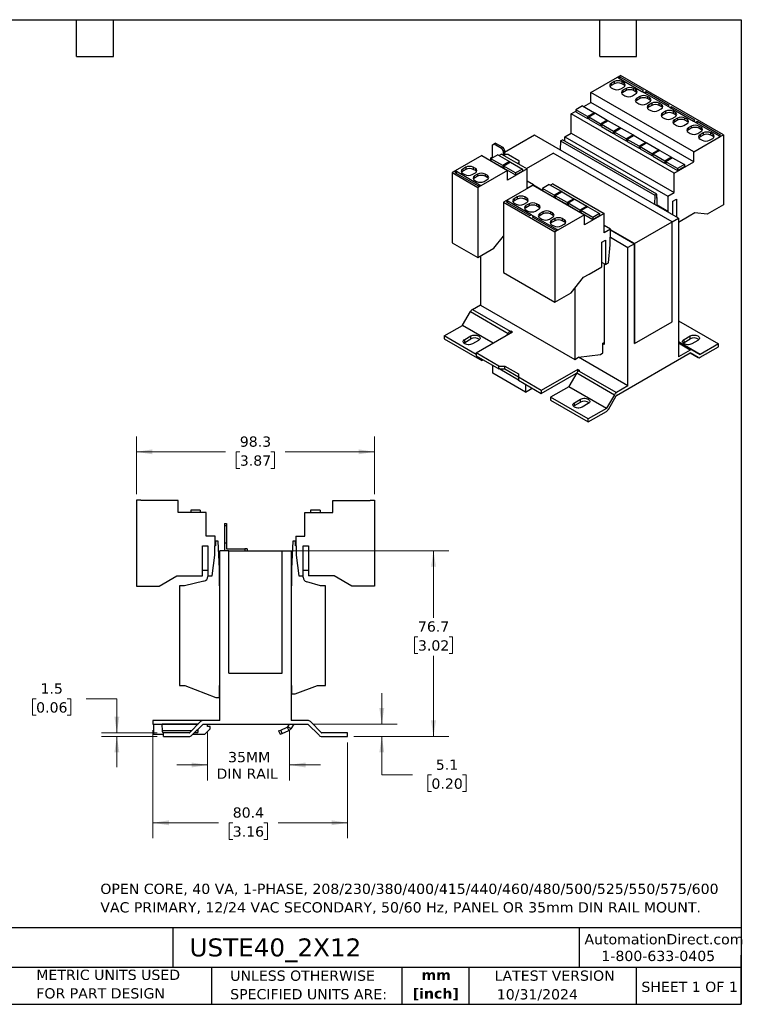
# Model space of a CAD drawing. Header units: millimetres. Extents: x 13 to 546, y 13 to 419.
# Tile 2 of 2: x 248 to 546, y 13 to 419. Entities that reach past the tile are written whole.
import ezdxf

# ---------------------------------------------------------------- set-up
doc = ezdxf.new("R2010")
doc.units = ezdxf.units.MM
doc.header["$LTSCALE"] = 2
doc.linetypes.add('SLD-Solid', pattern=[0])
doc.layers.add('TEXT', color=140, linetype='SLD-Solid', lineweight=25)
doc.styles.add('SLDTEXTSTYLE0', font='VERDANA.TTF')
doc.styles.add('SLDTEXTSTYLE1', font='VERDANAB.TTF')
doc.dimstyles.new('SLDDIMSTYLE1', dxfattribs={"dimtxt": 4.316016, "dimasz": 6.604, "dimexe": 0, "dimexo": 0.0625, "dimgap": 1.079004, "dimtad": 0, "dimtih": 1, "dimtoh": 1, "dimrnd": 1e-09, "dimzin": 12, "dimdsep": 46, "dimtxsty": 'SLDTEXTSTYLE0', "dimsah": 1, "dimcen": 0.09, "dimadec": 0, "dimazin": 3, "dimtfac": 1, "dimtofl": 0, "dimtmove": 0, "dimatfit": 3, "dimfxl": 0, "dimfrac": 2, "dimtolj": 1, "dimtzin": 12, "dimarcsym": 0})
doc.dimstyles.new('SLDDIMSTYLE2', dxfattribs={"dimtxt": 4.316016, "dimasz": 6.604, "dimexe": 0, "dimexo": 0.0625, "dimgap": 1.079004, "dimtad": 0, "dimtih": 1, "dimtoh": 1, "dimrnd": 1e-09, "dimzin": 12, "dimdsep": 46, "dimtxsty": 'SLDTEXTSTYLE0', "dimsah": 1, "dimcen": 0.09, "dimadec": 0, "dimazin": 3, "dimtfac": 1, "dimtmove": 0, "dimatfit": 0, "dimfxl": 0, "dimfrac": 2, "dimtolj": 1, "dimtzin": 12, "dimarcsym": 0})

# ---------------------------------------------------------------- blocks, each defined once
blk = doc.blocks.new('_D_2')
at = {"color": 7, "linetype": 'SLD-Solid', "lineweight": 0}
for p, q in [((325.9, 124.82), (325.9, 105.13)), ((359.71, 125.82), (359.71, 105.13)), ((325.9, 111.48), (313.2, 111.48)), ((359.71, 111.48), (372.41, 111.48))]:
    blk.add_line(p, q, dxfattribs=at)
at = {"color": 7, "linetype": 'SLD-Solid', "lineweight": 18}
for points in [[(325.9, 111.48), (319.3, 112.5), (319.3, 110.47)], [(359.71, 111.48), (366.31, 110.47), (366.31, 112.5)]]:
    blk.add_solid(points, dxfattribs=at)
at = {"color": 7, "linetype": 'SLD-Solid', "lineweight": 18, "char_height": 4.233, "attachment_point": 1, "style": 'SLDTEXTSTYLE0'}
for s, insert in [('35MM', (334.34, 116.86)), ('DIN RAIL', (329.56, 110))]:
    blk.add_mtext(s, dxfattribs=dict(at, insert=insert))
blk = doc.blocks.new('_D_3')
at = {"color": 7, "linetype": 'SLD-Solid', "lineweight": 0}
for p, q in [((303.3, 125.82), (303.3, 81.27)), ((383.65, 120.72), (383.65, 81.27)), ((303.3, 87.62), (330.42, 87.62)), ((336.27, 87.62), (334.82, 87.62)), ((334.82, 87.62), (334.82, 80.76)), ((349.1, 87.62), (350.55, 87.62)), ((350.55, 87.62), (350.55, 80.76)), ((383.65, 87.62), (354.95, 87.62)), ((334.82, 80.76), (336.27, 80.76)), ((350.55, 80.76), (349.1, 80.76))]:
    blk.add_line(p, q, dxfattribs=at)
at = {"color": 7, "linetype": 'SLD-Solid', "lineweight": 18}
for points in [[(303.3, 87.62), (309.9, 86.61), (309.9, 88.64)], [(383.65, 87.62), (377.05, 88.64), (377.05, 86.61)]]:
    blk.add_solid(points, dxfattribs=at)
at = {"color": 7, "linetype": 'SLD-Solid', "lineweight": 18, "char_height": 4.233, "attachment_point": 1, "style": 'SLDTEXTSTYLE0'}
for s, insert in [('80.4', (336.27, 93.97)), ('3.16', (336.27, 86.14))]:
    blk.add_mtext(s, dxfattribs=dict(at, insert=insert))
blk = doc.blocks.new('_D_4')
at = {"color": 7, "linetype": 'SLD-Solid', "lineweight": 0}
for p, q in [((397.77, 128.36), (397.77, 141.06)), ((369.74, 128.36), (404.12, 128.36)), ((386.19, 123.26), (404.12, 123.26)), ((397.77, 107.4), (397.77, 123.26)), ((410.47, 107.4), (397.77, 107.4)), ((418.25, 107.4), (416.8, 107.4)), ((416.8, 107.4), (416.8, 100.54)), ((431.08, 107.4), (432.52, 107.4)), ((432.52, 107.4), (432.52, 100.54)), ((416.8, 100.54), (418.25, 100.54)), ((432.52, 100.54), (431.08, 100.54))]:
    blk.add_line(p, q, dxfattribs=at)
at = {"color": 7, "linetype": 'SLD-Solid', "lineweight": 18}
for points in [[(397.77, 128.36), (398.78, 134.97), (396.75, 134.97)], [(397.77, 123.26), (396.75, 116.66), (398.78, 116.66)]]:
    blk.add_solid(points, dxfattribs=at)
at = {"color": 7, "linetype": 'SLD-Solid', "lineweight": 18, "char_height": 4.233, "attachment_point": 1, "style": 'SLDTEXTSTYLE0'}
for s, insert in [('5.1', (420.04, 113.74)), ('0.20', (418.25, 105.91))]:
    blk.add_mtext(s, dxfattribs=dict(at, insert=insert))
blk = doc.blocks.new('_D_5')
at = {"color": 7, "linetype": 'SLD-Solid', "lineweight": 0}
for p, q in [((359.19, 199.92), (425.45, 199.92)), ((419.1, 199.92), (419.1, 172.25)), ((412.69, 164.42), (411.24, 164.42)), ((411.24, 164.42), (411.24, 157.56)), ((425.51, 164.42), (426.96, 164.42)), ((426.96, 164.42), (426.96, 157.56)), ((411.24, 157.56), (412.69, 157.56)), ((419.1, 123.26), (419.1, 156.6)), ((426.96, 157.56), (425.51, 157.56)), ((386.19, 123.26), (425.45, 123.26))]:
    blk.add_line(p, q, dxfattribs=at)
at = {"color": 7, "linetype": 'SLD-Solid', "lineweight": 18}
for points in [[(419.1, 199.92), (418.09, 193.31), (420.12, 193.31)], [(419.1, 123.26), (420.12, 129.87), (418.09, 129.87)]]:
    blk.add_solid(points, dxfattribs=at)
at = {"color": 7, "linetype": 'SLD-Solid', "lineweight": 18, "char_height": 4.233, "attachment_point": 1, "style": 'SLDTEXTSTYLE0'}
for s, insert in [('76.7', (412.69, 170.77)), ('3.02', (412.69, 162.94))]:
    blk.add_mtext(s, dxfattribs=dict(at, insert=insert))
blk = doc.blocks.new('_D_6')
at = {"color": 7, "linetype": 'SLD-Solid', "lineweight": 0}
for p, q in [((296.5, 223.27), (296.5, 247.08)), ((394.8, 223.27), (394.8, 247.08)), ((296.5, 240.73), (333.34, 240.73)), ((339.18, 240.73), (337.74, 240.73)), ((337.74, 240.73), (337.74, 233.87)), ((352.01, 240.73), (353.46, 240.73)), ((353.46, 240.73), (353.46, 233.87)), ((394.8, 240.73), (357.86, 240.73)), ((337.74, 233.87), (339.18, 233.87)), ((353.46, 233.87), (352.01, 233.87))]:
    blk.add_line(p, q, dxfattribs=at)
at = {"color": 7, "linetype": 'SLD-Solid', "lineweight": 18}
for points in [[(296.5, 240.73), (303.1, 239.72), (303.1, 241.75)], [(394.8, 240.73), (388.2, 241.75), (388.2, 239.72)]]:
    blk.add_solid(points, dxfattribs=at)
at = {"color": 7, "linetype": 'SLD-Solid', "lineweight": 18, "char_height": 4.233, "attachment_point": 1, "style": 'SLDTEXTSTYLE0'}
for s, insert in [('98.3', (339.18, 247.07)), ('3.87', (339.18, 239.25))]:
    blk.add_mtext(s, dxfattribs=dict(at, insert=insert))
blk = doc.blocks.new('_D_7')
at = {"color": 7, "linetype": 'SLD-Solid', "lineweight": 0}
for p, q in [((255.15, 138.84), (253.7, 138.84)), ((253.7, 138.84), (253.7, 131.98)), ((267.98, 138.84), (269.43, 138.84)), ((269.43, 138.84), (269.43, 131.98)), ((275.76, 138.84), (288.46, 138.84)), ((288.46, 138.84), (288.46, 124.76)), ((253.7, 131.98), (255.15, 131.98)), ((269.43, 131.98), (267.98, 131.98)), ((305.11, 124.76), (282.11, 124.76)), ((305.11, 123.26), (282.11, 123.26)), ((288.46, 123.26), (288.46, 110.56))]:
    blk.add_line(p, q, dxfattribs=at)
at = {"color": 7, "linetype": 'SLD-Solid', "lineweight": 18}
for points in [[(288.46, 124.76), (289.48, 131.37), (287.44, 131.37)], [(288.46, 123.26), (287.44, 116.66), (289.48, 116.66)]]:
    blk.add_solid(points, dxfattribs=at)
at = {"color": 7, "linetype": 'SLD-Solid', "lineweight": 18, "char_height": 4.233, "attachment_point": 1, "style": 'SLDTEXTSTYLE0'}
for s, insert in [('1.5', (256.95, 145.18)), ('0.06', (255.15, 137.36))]:
    blk.add_mtext(s, dxfattribs=dict(at, insert=insert))

msp = doc.modelspace()

# ---------------------------------------------------------------- linework, layer by layer
for p, q in [((484.042, 389.011), (495.002, 395.339)), ((495.002, 395.355), (496.275, 396.09)), ((495.002, 395.355), (495.497, 395.069)), ((495.002, 395.339), (495.002, 395.355)), ((495.002, 395.339), (495.497, 395.053)), ((496.063, 395.396), (495.497, 395.069)), ((495.497, 395.069), (495.497, 395.053)), ((495.497, 395.053), (505.114, 389.501)), ((505.679, 389.844), (496.063, 395.396)), ((496.063, 394.726), (496.063, 395.396)), ((538.701, 371.597), (496.275, 396.09)), ((493.659, 393.542), (492.386, 392.808)), ((492.386, 392.808), (492.386, 391.909)), ((493.659, 392.644), (492.386, 391.909)), ((492.386, 391.012), (493.234, 390.522)), ((493.659, 393.542), (493.659, 392.644)), ((496.346, 390.522), (497.618, 391.256)), ((497.618, 393.053), (496.77, 393.542)), ((496.77, 393.542), (496.77, 392.644)), ((497.618, 392.154), (496.77, 392.644)), ((498.538, 390.726), (497.265, 389.991)), ((497.618, 393.053), (497.618, 392.154)), ((498.538, 390.726), (498.538, 389.828)), ((502.498, 390.236), (501.649, 390.726)), ((501.649, 389.828), (501.649, 390.726)), ((502.498, 390.236), (502.498, 389.338)), ((484.042, 384.929), (484.042, 389.011)), ((526.468, 364.519), (484.042, 389.011)), ((497.265, 389.991), (497.265, 389.093)), ((498.538, 389.828), (497.265, 389.093)), ((497.265, 388.195), (498.113, 387.705)), ((501.225, 387.705), (502.498, 388.44)), ((502.498, 389.338), (501.649, 389.828)), ((504.265, 387.419), (502.992, 386.685)), ((502.992, 386.685), (502.992, 385.786)), ((504.265, 386.521), (502.992, 385.786)), ((504.265, 387.419), (504.265, 386.521)), ((505.114, 389.518), (505.679, 389.844)), ((505.114, 389.518), (506.104, 388.946)), ((505.114, 389.501), (505.114, 389.518)), ((505.114, 389.501), (506.104, 388.93)), ((506.669, 389.273), (506.104, 388.946)), ((506.104, 388.946), (506.104, 388.93)), ((506.104, 388.93), (515.72, 383.378)), ((516.286, 383.721), (506.669, 389.273)), ((506.669, 388.603), (506.669, 389.273)), ((508.225, 386.93), (507.377, 387.419)), ((507.377, 387.419), (507.377, 386.521)), ((508.225, 386.031), (507.377, 386.521)), ((508.225, 386.93), (508.225, 386.031)), ((480.628, 383.54), (477.821, 381.919)), ((480.628, 383.54), (485.507, 380.723)), ((481.132, 383.249), (484.042, 384.929)), ((526.468, 360.436), (484.042, 384.929)), ((502.992, 384.888), (503.841, 384.399)), ((506.952, 384.399), (508.225, 385.133)), ((509.144, 384.603), (507.872, 383.868)), ((507.872, 383.868), (507.872, 382.97)), ((509.144, 383.705), (507.872, 382.97)), ((507.872, 382.072), (508.72, 381.582)), ((509.144, 384.603), (509.144, 383.705)), ((511.831, 381.582), (513.104, 382.317)), ((513.104, 384.113), (512.256, 384.603)), ((512.256, 383.705), (512.256, 384.603)), ((513.104, 383.215), (512.256, 383.705)), ((513.104, 384.113), (513.104, 383.215)), ((515.72, 383.394), (516.286, 383.721)), ((515.72, 383.394), (516.71, 382.823)), ((515.72, 383.378), (515.72, 383.394)), ((515.72, 383.378), (516.71, 382.807)), ((517.276, 383.15), (516.71, 382.823)), ((516.71, 382.823), (516.71, 382.807)), ((516.71, 382.807), (526.327, 377.255)), ((526.893, 377.598), (517.276, 383.15)), ((517.276, 382.48), (517.276, 383.15)), ((475.91, 380.234), (477.821, 381.337)), ((475.91, 372.232), (475.91, 380.234)), ((518.337, 355.742), (475.91, 380.234)), ((477.821, 381.919), (477.821, 381.103)), ((482.7, 379.103), (477.821, 381.919)), ((477.821, 381.103), (482.7, 378.286)), ((485.507, 380.723), (482.7, 379.103)), ((482.7, 379.103), (482.7, 378.286)), ((482.7, 378.286), (483.125, 378.531)), ((485.932, 380.478), (483.125, 378.858)), ((483.125, 378.858), (483.125, 378.041)), ((488.004, 376.041), (483.125, 378.858)), ((483.125, 378.041), (488.004, 375.225)), ((485.507, 380.723), (485.507, 380.233)), ((485.932, 380.478), (490.811, 377.662)), ((514.872, 381.296), (513.599, 380.562)), ((513.599, 380.562), (513.599, 379.663)), ((514.872, 380.398), (513.599, 379.663)), ((513.599, 378.765), (514.448, 378.276)), ((514.872, 381.296), (514.872, 380.398)), ((517.559, 378.276), (518.832, 379.01)), ((518.832, 380.806), (517.983, 381.296)), ((517.983, 381.296), (517.983, 380.398)), ((518.832, 379.908), (517.983, 380.398)), ((519.751, 378.48), (518.478, 377.745)), ((518.832, 380.806), (518.832, 379.908)), ((519.751, 378.48), (519.751, 377.581)), ((523.711, 377.99), (522.862, 378.48)), ((522.862, 377.581), (522.862, 378.48)), ((523.711, 377.99), (523.711, 377.092)), ((490.811, 377.662), (488.004, 376.041)), ((488.004, 376.041), (488.004, 375.225)), ((488.004, 375.225), (488.428, 375.47)), ((491.235, 377.417), (488.428, 375.796)), ((488.428, 375.796), (488.428, 374.98)), ((493.307, 372.98), (488.428, 375.796)), ((488.428, 374.98), (493.307, 372.163)), ((490.811, 377.662), (490.811, 377.172)), ((491.235, 377.417), (496.114, 374.6)), ((496.114, 374.6), (493.307, 372.98)), ((496.538, 374.355), (493.731, 372.735)), ((496.114, 374.6), (496.114, 374.11)), ((496.538, 374.355), (501.417, 371.539)), ((518.478, 377.745), (518.478, 376.847)), ((519.751, 377.581), (518.478, 376.847)), ((518.478, 375.949), (519.327, 375.459)), ((522.438, 375.459), (523.711, 376.194)), ((523.711, 377.092), (522.862, 377.581)), ((525.478, 375.173), (524.206, 374.438)), ((524.206, 374.438), (524.206, 373.54)), ((525.478, 374.275), (524.206, 373.54)), ((525.478, 375.173), (525.478, 374.275)), ((526.327, 377.271), (526.893, 377.598)), ((526.327, 377.271), (527.317, 376.7)), ((526.327, 377.255), (526.327, 377.271)), ((526.327, 377.255), (527.317, 376.684)), ((527.883, 377.026), (527.317, 376.7)), ((527.317, 376.7), (527.317, 376.684)), ((527.317, 376.684), (536.934, 371.132)), ((527.883, 376.357), (527.883, 377.026)), ((537.499, 371.475), (527.883, 377.026)), ((529.438, 374.683), (528.59, 375.173)), ((528.59, 375.173), (528.59, 374.275)), ((529.438, 373.785), (528.59, 374.275)), ((529.438, 374.683), (529.438, 373.785)), ((460.814, 371.436), (448.404, 364.272)), ((520.211, 337.147), (460.814, 371.436)), ((473.329, 370.742), (475.91, 372.232)), ((473.354, 368.932), (473.329, 370.742)), ((473.329, 370.742), (515.756, 346.25)), ((475.91, 372.232), (518.337, 347.74)), ((493.307, 372.98), (493.307, 372.163)), ((493.307, 372.163), (493.731, 372.408)), ((493.731, 372.735), (493.731, 371.918)), ((498.61, 369.918), (493.731, 372.735)), ((493.731, 371.918), (498.61, 369.102)), ((501.417, 371.539), (498.61, 369.918)), ((498.61, 369.918), (498.61, 369.102)), ((501.842, 371.294), (499.034, 369.673)), ((501.417, 371.539), (501.417, 371.049)), ((501.842, 371.294), (506.721, 368.477)), ((524.206, 372.642), (525.054, 372.153)), ((526.468, 364.519), (537.429, 370.846)), ((528.165, 372.153), (529.438, 372.887)), ((530.358, 372.357), (529.085, 371.622)), ((529.085, 371.622), (529.085, 370.724)), ((530.358, 371.458), (529.085, 370.724)), ((529.085, 369.826), (529.933, 369.336)), ((530.358, 372.357), (530.358, 371.458)), ((533.045, 369.336), (534.317, 370.071)), ((534.317, 371.867), (533.469, 372.357)), ((533.469, 371.458), (533.469, 372.357)), ((534.317, 370.969), (533.469, 371.458)), ((534.317, 371.867), (534.317, 370.969)), ((536.934, 371.148), (537.499, 371.475)), ((536.934, 371.148), (537.429, 370.863)), ((536.934, 371.132), (536.934, 371.148)), ((536.934, 371.132), (537.429, 370.846)), ((537.429, 370.863), (538.701, 371.597)), ((537.429, 370.846), (537.429, 370.863)), ((538.701, 371.597), (538.701, 342.692)), ((443.383, 367.458), (444.09, 367.866)), ((443.383, 362.039), (443.383, 367.458)), ((444.656, 368.193), (444.09, 367.866)), ((444.09, 367.866), (447.131, 366.111)), ((444.656, 368.193), (447.697, 366.437)), ((447.131, 366.111), (447.697, 366.437)), ((447.131, 366.111), (447.838, 364.886)), ((447.697, 366.437), (448.404, 365.212)), ((471.526, 369.089), (471.375, 365.339)), ((471.526, 369.089), (472.304, 369.538)), ((471.526, 369.089), (510.417, 346.638)), ((511.195, 347.087), (472.304, 369.538)), ((498.61, 369.102), (499.034, 369.346)), ((499.034, 369.673), (499.034, 368.857)), ((503.913, 366.857), (499.034, 369.673)), ((499.034, 368.857), (503.913, 366.04)), ((506.721, 368.477), (503.913, 366.857)), ((503.913, 366.857), (503.913, 366.04)), ((503.913, 366.04), (504.338, 366.285)), ((507.145, 368.232), (504.338, 366.612)), ((504.338, 366.612), (504.338, 365.795)), ((509.217, 363.795), (504.338, 366.612)), ((504.338, 365.795), (509.217, 362.979)), ((506.721, 368.477), (506.721, 367.987)), ((507.145, 368.232), (512.024, 365.416)), ((438.999, 363.009), (428.053, 356.69)), ((438.999, 363.009), (449.606, 356.886)), ((442.782, 362.089), (443.348, 362.415)), ((442.782, 361.11), (442.782, 362.089)), ((442.782, 362.089), (443.126, 361.89)), ((445.627, 363.334), (442.819, 361.713)), ((442.819, 361.713), (442.819, 360.897)), ((447.698, 358.897), (442.819, 361.713)), ((443.348, 362.415), (443.383, 362.395)), ((445.627, 363.334), (450.506, 360.517)), ((447.131, 363.62), (446.131, 363.043)), ((447.131, 363.62), (457.738, 357.497)), ((448.404, 365.212), (447.838, 364.886)), ((447.838, 364.886), (447.838, 363.212)), ((448.404, 365.212), (448.404, 362.886)), ((448.404, 363.293), (448.651, 363.436)), ((450.066, 363.436), (448.651, 363.436)), ((450.066, 363.436), (454.308, 360.986)), ((457.456, 357.66), (468.452, 364.008)), ((517.596, 335.638), (468.452, 364.008)), ((512.024, 365.416), (509.217, 363.795)), ((509.217, 363.795), (509.217, 362.979)), ((509.217, 362.979), (509.641, 363.223)), ((512.448, 365.171), (509.641, 363.55)), ((509.641, 363.55), (509.641, 362.734)), ((514.52, 360.734), (509.641, 363.55)), ((509.641, 362.734), (514.52, 359.917)), ((512.024, 365.416), (512.024, 364.926)), ((512.448, 365.171), (517.327, 362.354)), ((517.327, 362.354), (514.52, 360.734)), ((517.752, 362.109), (514.944, 360.489)), ((517.327, 362.354), (517.327, 361.864)), ((517.752, 362.109), (522.631, 359.293)), ((526.468, 360.436), (526.468, 364.519)), ((432.423, 358.192), (431.15, 357.457)), ((432.423, 358.192), (432.423, 357.294)), ((436.383, 357.702), (435.534, 358.192)), ((435.534, 358.192), (435.534, 357.294)), ((436.383, 357.702), (436.383, 356.804)), ((442.819, 361.131), (442.535, 360.967)), ((442.819, 360.897), (447.698, 358.08)), ((450.506, 360.517), (447.698, 358.897)), ((447.698, 358.897), (447.698, 358.08)), ((447.698, 358.08), (448.123, 358.325)), ((450.93, 360.272), (448.123, 358.652)), ((448.123, 358.652), (448.123, 357.835)), ((453.002, 355.835), (448.123, 358.652)), ((448.123, 357.835), (453.002, 355.019)), ((450.506, 360.517), (450.506, 360.027)), ((450.93, 360.272), (455.809, 357.456)), ((453.708, 359.824), (454.308, 360.17)), ((454.308, 359.517), (454.274, 359.497)), ((454.308, 360.986), (454.308, 360.17)), ((454.308, 360.17), (454.308, 359.517)), ((514.52, 360.734), (514.52, 359.917)), ((514.52, 359.917), (514.944, 360.162)), ((514.944, 360.489), (514.944, 359.672)), ((519.823, 357.672), (514.944, 360.489)), ((514.944, 359.672), (519.823, 356.855)), ((518.337, 355.742), (526.468, 360.436)), ((522.631, 359.293), (519.823, 357.672)), ((519.823, 356.855), (522.631, 358.476)), ((519.823, 357.672), (519.823, 356.855)), ((522.631, 359.293), (522.631, 358.476)), ((428.039, 356.698), (426.766, 355.963)), ((426.766, 355.963), (426.766, 327.058)), ((426.766, 355.963), (437.373, 349.84)), ((428.534, 356.412), (427.968, 356.086)), ((427.968, 356.086), (437.585, 350.534)), ((428.534, 356.412), (428.039, 356.698)), ((428.534, 356.396), (428.534, 356.412)), ((438.137, 350.852), (428.534, 356.396)), ((428.534, 355.759), (428.534, 356.396)), ((431.15, 357.457), (431.15, 356.559)), ((432.423, 357.294), (431.15, 356.559)), ((431.15, 355.661), (431.999, 355.171)), ((435.11, 355.171), (436.383, 355.906)), ((436.383, 356.804), (435.534, 357.294)), ((437.302, 355.375), (436.029, 354.641)), ((436.029, 353.742), (436.029, 354.641)), ((437.302, 354.477), (436.029, 353.742)), ((437.302, 355.375), (437.302, 354.477)), ((449.606, 356.886), (438.646, 350.559)), ((441.262, 354.885), (440.414, 355.375)), ((440.414, 355.375), (440.414, 354.477)), ((441.262, 353.987), (440.414, 354.477)), ((441.262, 354.885), (441.262, 353.987)), ((457.738, 357.497), (449.606, 352.803)), ((449.606, 352.803), (449.606, 356.886)), ((455.809, 357.456), (453.002, 355.835)), ((453.002, 355.019), (455.809, 356.639)), ((453.002, 355.835), (453.002, 355.019)), ((455.809, 357.456), (455.809, 356.639)), ((457.738, 349.495), (457.738, 357.497)), ((518.337, 347.74), (518.337, 355.742)), ((436.029, 352.844), (436.878, 352.355)), ((438.646, 350.575), (437.373, 349.84)), ((437.373, 349.84), (437.373, 320.935)), ((437.585, 350.534), (438.151, 350.861)), ((438.646, 350.575), (438.151, 350.861)), ((438.646, 350.559), (438.646, 350.575)), ((439.989, 352.355), (441.262, 353.089)), ((460.213, 350.763), (449.267, 344.444)), ((460.319, 350.985), (457.738, 352.475)), ((460.319, 350.985), (457.738, 349.495)), ((460.213, 350.763), (481.426, 338.517)), ((460.315, 350.704), (460.319, 350.985)), ((463.784, 348.742), (460.315, 350.745)), ((466.84, 351.088), (464.033, 349.467)), ((466.84, 351.088), (471.719, 348.271)), ((468.344, 351.374), (467.344, 350.797)), ((468.344, 351.374), (489.557, 339.128)), ((453.636, 345.946), (452.364, 345.211)), ((453.636, 345.946), (453.636, 345.048)), ((457.596, 345.456), (456.748, 345.946)), ((456.748, 345.946), (456.748, 345.048)), ((457.596, 345.456), (457.596, 344.558)), ((464.033, 348.885), (463.749, 348.721)), ((464.033, 349.467), (464.033, 348.651)), ((468.912, 346.65), (464.033, 349.467)), ((464.033, 348.651), (468.912, 345.834)), ((471.719, 348.271), (468.912, 346.65)), ((468.912, 346.65), (468.912, 345.834)), ((468.912, 345.834), (469.336, 346.079)), ((472.143, 348.026), (469.336, 346.406)), ((469.336, 346.406), (469.336, 345.589)), ((474.215, 343.589), (469.336, 346.406)), ((469.336, 345.589), (474.215, 342.772)), ((471.719, 348.271), (471.719, 347.781)), ((472.143, 348.026), (477.022, 345.21)), ((510.417, 346.638), (510.265, 342.888)), ((511.195, 347.087), (510.417, 346.638)), ((511.195, 345.453), (511.195, 347.087)), ((511.195, 345.667), (511.38, 345.56)), ((511.38, 345.56), (511.195, 345.453)), ((511.421, 342.481), (511.38, 345.56)), ((515.756, 346.25), (518.337, 347.74)), ((515.756, 346.25), (515.84, 339.93)), ((449.252, 344.452), (447.98, 343.717)), ((447.98, 343.717), (469.193, 331.471)), ((447.98, 343.717), (447.98, 314.811)), ((449.747, 344.166), (449.182, 343.839)), ((449.182, 343.839), (458.798, 338.288)), ((449.747, 344.166), (449.252, 344.452)), ((449.747, 344.15), (449.747, 344.166)), ((459.35, 338.606), (449.747, 344.15)), ((449.747, 343.513), (449.747, 344.15)), ((452.364, 345.211), (452.364, 344.313)), ((453.636, 345.048), (452.364, 344.313)), ((452.364, 343.415), (453.212, 342.925)), ((456.323, 342.925), (457.596, 343.66)), ((457.596, 344.558), (456.748, 345.048)), ((458.515, 343.129), (457.243, 342.394)), ((457.243, 341.496), (457.243, 342.394)), ((458.515, 342.231), (457.243, 341.496)), ((458.515, 343.129), (458.515, 342.231)), ((462.475, 342.639), (461.627, 343.129)), ((461.627, 343.129), (461.627, 342.231)), ((462.475, 341.741), (461.627, 342.231)), ((462.475, 342.639), (462.475, 341.741)), ((477.022, 345.21), (474.215, 343.589)), ((474.215, 343.589), (474.215, 342.772)), ((474.215, 342.772), (474.639, 343.017)), ((477.446, 344.965), (474.639, 343.344)), ((474.639, 343.344), (474.639, 342.527)), ((479.518, 340.527), (474.639, 343.344)), ((474.639, 342.527), (479.518, 339.711)), ((477.022, 345.21), (477.022, 344.72)), ((477.446, 344.965), (482.326, 342.148)), ((482.326, 342.148), (479.518, 340.527)), ((482.75, 341.903), (479.943, 340.282)), ((482.326, 342.148), (482.326, 341.658)), ((482.75, 341.903), (487.629, 339.086)), ((511.452, 342.203), (511.421, 342.481)), ((515.84, 339.93), (511.421, 342.481)), ((517.842, 338.514), (517.843, 344.189)), ((517.843, 344.189), (519.397, 345.086)), ((519.397, 345.086), (519.397, 337.617)), ((538.701, 342.692), (532.054, 338.855)), ((457.243, 340.598), (458.091, 340.109)), ((458.798, 338.288), (459.364, 338.614)), ((460.354, 338.043), (459.364, 338.614)), ((460.354, 338.043), (459.788, 337.716)), ((459.788, 337.716), (469.405, 332.165)), ((460.354, 338.027), (460.354, 338.043)), ((469.956, 332.483), (460.354, 338.027)), ((460.354, 337.39), (460.354, 338.027)), ((461.202, 340.109), (462.475, 340.843)), ((464.243, 339.823), (462.97, 339.088)), ((462.97, 339.088), (462.97, 338.19)), ((464.243, 338.925), (462.97, 338.19)), ((464.243, 339.823), (464.243, 338.925)), ((466.93, 336.802), (468.203, 337.537)), ((468.203, 339.333), (467.354, 339.823)), ((467.354, 339.823), (467.354, 338.925)), ((468.203, 338.435), (467.354, 338.925)), ((468.203, 339.333), (468.203, 338.435)), ((481.426, 338.517), (470.466, 332.189)), ((479.518, 340.527), (479.518, 339.711)), ((479.518, 339.711), (479.943, 339.956)), ((479.943, 340.282), (479.943, 339.466)), ((484.822, 337.466), (479.943, 340.282)), ((479.943, 339.466), (484.822, 336.649)), ((489.557, 339.128), (481.426, 334.434)), ((481.426, 334.434), (481.426, 338.517)), ((487.629, 339.086), (484.822, 337.466)), ((484.822, 336.649), (487.629, 338.27)), ((484.822, 337.466), (484.822, 336.649)), ((487.629, 339.086), (487.629, 338.27)), ((489.557, 331.126), (489.557, 339.128)), ((515.84, 339.93), (515.872, 339.652)), ((524.606, 337.968), (520.211, 335.43)), ((524.606, 337.968), (524.616, 337.99)), ((526.91, 339.314), (524.616, 337.99)), ((532.054, 338.855), (526.91, 339.314)), ((462.97, 337.292), (463.819, 336.802)), ((469.122, 337.006), (467.849, 336.271)), ((467.849, 335.373), (467.849, 336.271)), ((469.122, 336.108), (467.849, 335.373)), ((467.849, 334.475), (468.698, 333.985)), ((469.122, 337.006), (469.122, 336.108)), ((471.809, 333.985), (473.082, 334.72)), ((473.082, 336.516), (472.233, 337.006)), ((472.233, 337.006), (472.233, 336.108)), ((473.082, 335.618), (472.233, 336.108)), ((473.082, 336.516), (473.082, 335.618)), ((492.138, 332.616), (489.557, 334.106)), ((502.04, 326.657), (517.596, 335.638)), ((517.596, 335.638), (520.211, 337.147)), ((517.596, 294.403), (517.596, 335.638)), ((520.211, 337.147), (520.211, 279.988)), ((444.02, 324.772), (447.98, 329.697)), ((447.821, 329.5), (447.98, 329.409)), ((470.466, 332.206), (469.193, 331.471)), ((469.193, 331.471), (469.193, 302.565)), ((469.405, 332.165), (469.971, 332.491)), ((470.466, 332.206), (469.971, 332.491)), ((470.466, 332.189), (470.466, 332.206)), ((492.138, 332.616), (489.557, 331.126)), ((492.054, 326.198), (492.138, 332.616)), ((492.095, 329.294), (499.351, 325.105)), ((502.04, 326.657), (492.135, 332.375)), ((492.135, 332.332), (502.003, 326.636)), ((426.766, 327.058), (437.373, 320.935)), ((488.497, 327.248), (490.052, 328.145)), ((488.497, 317.122), (488.497, 327.248)), ((490.052, 328.145), (490.053, 318.021)), ((491.307, 318.744), (492.054, 326.198)), ((502.003, 326.636), (499.351, 325.105)), ((502.003, 326.636), (502.003, 285.444)), ((502.04, 285.422), (502.04, 326.657)), ((437.373, 320.935), (444.02, 324.772)), ((438.469, 321.567), (438.469, 301.339)), ((499.351, 267.946), (499.351, 325.105)), ((483.288, 314.115), (488.497, 317.122)), ((490.053, 318.021), (488.497, 318.919)), ((489.451, 318.368), (489.451, 285.093)), ((490.053, 318.021), (491.307, 318.744)), ((447.98, 314.811), (469.193, 302.565)), ((480.984, 312.802), (483.278, 314.126)), ((483.274, 314.124), (483.288, 314.115)), ((483.278, 314.126), (483.288, 314.115)), ((475.84, 306.403), (480.984, 312.802)), ((469.193, 302.565), (475.84, 306.403)), ((477.36, 308.294), (477.36, 278.888)), ((435.146, 299.46), (438.469, 301.378)), ((438.469, 301.339), (477.36, 278.888)), ((431.091, 292.979), (434.346, 298.615)), ((434.346, 298.615), (449.902, 289.635)), ((435.146, 299.46), (450.702, 290.479)), ((423.514, 288.58), (431.041, 292.926)), ((443.698, 285.62), (431.041, 292.926)), ((431.091, 292.979), (443.769, 285.66)), ((502.04, 285.422), (517.596, 294.403)), ((520.211, 294.806), (536.651, 285.315)), ((436.701, 280.967), (423.514, 288.58)), ((423.514, 288.58), (423.514, 287.356)), ((431.999, 287.152), (434.474, 288.58)), ((434.474, 287.356), (434.474, 288.58)), ((436.701, 281.58), (451.727, 290.255)), ((449.526, 288.984), (449.902, 289.635)), ((450.702, 290.479), (451.02, 290.663)), ((451.02, 290.663), (451.727, 290.255)), ((451.02, 289.847), (451.02, 290.663)), ((522.509, 287.152), (524.983, 288.58)), ((524.983, 287.356), (524.983, 288.58)), ((423.514, 287.356), (439.07, 278.375)), ((431.999, 285.927), (434.474, 287.356)), ((431.999, 285.927), (431.999, 287.152)), ((437.656, 286.744), (435.181, 285.315)), ((489.027, 285.624), (489.451, 285.868)), ((489.027, 281.541), (489.027, 285.624)), ((489.451, 285.093), (489.027, 285.338)), ((502.003, 285.444), (502.04, 285.422)), ((520.211, 286.114), (529.123, 280.969)), ((525.819, 282.843), (520.211, 286.081)), ((525.019, 282.764), (520.211, 285.54)), ((522.509, 285.927), (524.983, 287.356)), ((522.509, 285.927), (522.509, 287.152)), ((528.165, 286.744), (525.691, 285.315)), ((536.651, 285.315), (529.123, 280.969)), ((536.651, 284.09), (536.651, 285.315)), ((446.106, 276.151), (436.701, 281.58)), ((436.701, 281.58), (436.701, 280.356)), ((478.915, 279.786), (487.966, 280.929)), ((487.966, 280.929), (489.027, 281.541)), ((494.543, 263.946), (525.019, 281.539)), ((525.019, 282.764), (520.211, 279.988)), ((528.323, 279.665), (525.063, 281.547)), ((525.069, 281.544), (528.323, 279.665)), ((529.073, 280.964), (525.819, 282.843)), ((529.123, 279.744), (536.651, 284.09)), ((436.701, 280.356), (446.106, 274.926)), ((439.07, 278.375), (439.07, 278.988)), ((439.07, 278.375), (439.601, 278.682)), ((443.631, 273.171), (443.631, 276.355)), ((477.36, 278.888), (478.915, 279.786)), ((499.351, 267.946), (478.878, 279.765)), ((457.066, 265.415), (443.631, 273.171)), ((446.106, 276.151), (448.51, 276.151)), ((446.106, 274.926), (446.106, 276.151)), ((446.53, 274.926), (446.106, 274.926)), ((446.53, 274.926), (454.167, 270.518)), ((446.53, 274.926), (448.51, 274.926)), ((448.51, 276.151), (454.167, 272.886)), ((448.51, 274.926), (448.51, 276.151)), ((448.51, 274.926), (454.167, 271.661)), ((454.167, 272.886), (454.167, 271.498)), ((478.597, 274.743), (463.571, 266.069)), ((463.571, 264.844), (478.164, 273.268)), ((478.186, 273.307), (474.932, 267.67)), ((478.186, 273.307), (493.743, 264.326)), ((478.597, 274.743), (479.304, 274.335)), ((478.597, 273.847), (478.597, 274.743)), ((479.304, 274.335), (478.986, 274.151)), ((478.986, 274.151), (494.543, 265.171)), ((463.571, 266.069), (454.167, 271.498)), ((454.167, 271.498), (454.167, 270.273)), ((454.167, 270.273), (463.571, 264.844)), ((457.066, 268.599), (457.066, 265.415)), ((457.066, 265.415), (459.824, 267.007)), ((463.571, 266.069), (463.571, 264.844)), ((474.882, 267.617), (467.354, 263.272)), ((490.438, 258.637), (474.882, 267.617)), ((474.932, 267.67), (490.488, 258.69)), ((493.743, 264.326), (490.488, 258.69)), ((499.351, 267.946), (494.543, 265.171)), ((467.354, 263.272), (467.354, 262.047)), ((482.911, 254.291), (467.354, 263.272)), ((467.354, 262.047), (482.911, 253.066)), ((477.254, 261.027), (479.729, 262.455)), ((477.254, 259.802), (479.729, 261.231)), ((477.254, 259.802), (477.254, 261.027)), ((479.729, 261.231), (479.729, 262.455)), ((482.911, 260.618), (480.436, 259.19)), ((491.238, 258.257), (494.493, 263.893)), ((490.438, 258.637), (482.911, 254.291)), ((482.911, 253.066), (490.438, 257.412)), ((482.911, 253.066), (482.911, 254.291)), ((296.499, 220.731), (296.499, 185.331)), ((298.299, 220.731), (296.499, 220.731)), ((298.299, 220.711), (298.299, 220.731)), ((313.799, 220.711), (298.299, 220.711)), ((313.799, 215.711), (313.799, 220.711)), ((377.499, 215.711), (377.499, 220.711)), ((377.499, 220.711), (392.999, 220.711)), ((392.999, 220.731), (394.799, 220.731)), ((392.999, 220.711), (392.999, 220.731)), ((394.799, 220.731), (394.799, 185.331)), ((325.299, 215.711), (313.799, 215.711)), ((318.914, 216.711), (318.914, 215.711)), ((322.884, 216.711), (318.914, 216.711)), ((322.884, 216.711), (322.884, 215.711)), ((325.299, 205.911), (325.299, 215.711)), ((365.999, 205.911), (365.999, 215.711)), ((365.999, 215.711), (377.499, 215.711)), ((368.414, 216.711), (368.414, 215.711)), ((372.384, 216.711), (368.414, 216.711)), ((372.384, 216.711), (372.384, 215.711)), ((332.899, 211.162), (333.699, 211.162)), ((332.899, 211.162), (332.899, 210.162)), ((333.699, 210.162), (332.899, 210.162)), ((332.899, 210.162), (332.899, 203.162)), ((333.699, 211.162), (333.699, 210.162)), ((333.699, 210.162), (333.699, 203.162)), ((328.949, 205.911), (325.299, 205.911)), ((328.83, 198.111), (328.949, 205.911)), ((329.149, 203.911), (329.149, 201.911)), ((330.249, 203.911), (329.149, 203.911)), ((330.799, 192.411), (330.249, 203.911)), ((361.049, 203.911), (360.499, 192.411)), ((362.149, 203.911), (361.049, 203.911)), ((362.149, 201.911), (362.149, 203.911)), ((362.349, 205.911), (362.469, 198.111)), ((362.349, 205.911), (365.999, 205.911)), ((323.799, 201.911), (325.998, 201.911)), ((323.799, 189.511), (323.799, 201.911)), ((325.998, 201.911), (325.999, 189.511)), ((329.149, 201.911), (328.888, 201.911)), ((330.899, 129.861), (330.899, 199.862)), ((334.649, 199.862), (330.899, 199.862)), ((332.899, 203.162), (332.899, 199.862)), ((332.899, 203.162), (333.699, 203.162)), ((333.699, 203.162), (333.699, 200.662)), ((333.699, 200.662), (341.199, 200.662)), ((334.649, 149.415), (334.649, 199.915)), ((334.649, 199.915), (356.649, 199.915)), ((341.199, 200.662), (341.199, 199.915)), ((342.199, 200.662), (341.199, 200.662)), ((342.199, 200.662), (342.199, 199.915)), ((356.649, 149.415), (356.649, 199.915)), ((356.649, 199.862), (360.399, 199.862)), ((360.399, 199.862), (360.399, 129.861)), ((362.411, 201.911), (362.149, 201.911)), ((365.299, 189.511), (365.3, 201.911)), ((365.3, 201.911), (367.499, 201.911)), ((367.499, 201.911), (367.499, 189.511)), ((327.774, 189.511), (328.83, 198.111)), ((362.469, 198.111), (363.525, 189.511)), ((323.799, 191.911), (325.949, 191.911)), ((325.949, 191.911), (325.949, 189.251)), ((330.799, 185.411), (330.799, 192.411)), ((360.499, 192.411), (360.499, 185.411)), ((365.349, 191.911), (367.499, 191.911)), ((365.349, 188.986), (365.349, 191.911)), ((305.9, 185.331), (313.174, 189.531)), ((313.174, 189.531), (316.419, 189.531)), ((324.404, 187.303), (316.299, 185.411)), ((316.419, 189.531), (316.433, 189.511)), ((316.433, 189.511), (323.799, 189.511)), ((325.999, 189.511), (327.774, 189.511)), ((363.525, 189.511), (365.299, 189.511)), ((372.499, 185.411), (366.792, 187.065)), ((374.866, 189.511), (367.499, 189.511)), ((374.866, 189.511), (374.88, 189.531)), ((378.124, 189.531), (374.88, 189.531)), ((385.399, 185.331), (378.124, 189.531)), ((296.499, 185.331), (305.9, 185.331)), ((314.299, 185.411), (314.299, 144.311)), ((316.299, 185.411), (314.299, 185.411)), ((330.899, 185.411), (330.799, 185.411)), ((360.499, 185.411), (360.399, 185.411)), ((374.499, 185.411), (372.499, 185.411)), ((374.499, 144.311), (374.499, 185.411)), ((394.799, 185.331), (385.399, 185.331)), ((334.649, 149.415), (356.649, 149.415)), ((314.299, 144.311), (316.499, 144.311)), ((316.499, 144.311), (329.299, 139.311)), ((330.799, 144.311), (330.899, 144.311)), ((330.799, 139.311), (330.799, 144.311)), ((360.399, 144.311), (360.499, 144.311)), ((360.499, 144.311), (360.499, 140.811)), ((361.999, 140.811), (371.299, 144.311)), ((371.299, 144.311), (374.499, 144.311)), ((329.299, 139.311), (330.799, 139.311)), ((360.499, 140.811), (361.999, 140.811)), ((303.299, 129.861), (303.299, 128.361)), ((324.099, 129.861), (303.299, 129.861)), ((303.299, 128.361), (321.936, 128.361)), ((303.599, 128.361), (303.599, 124.161)), ((307.343, 125.561), (307.172, 128.346)), ((321.921, 128.346), (307.172, 128.346)), ((322.968, 129.392), (318.366, 124.79)), ((319.426, 123.73), (324.029, 128.332)), ((321.895, 126.198), (321.856, 125.561)), ((330.899, 129.861), (324.099, 129.861)), ((324.099, 128.361), (367.199, 128.361)), ((324.699, 124.161), (326.899, 126.361)), ((325.899, 127.361), (325.899, 128.361)), ((326.899, 127.361), (325.899, 127.361)), ((326.899, 126.361), (326.899, 127.361)), ((356.056, 125.885), (358.755, 127.051)), ((358.755, 127.051), (359.35, 125.675)), ((358.975, 127.237), (359.708, 128.361)), ((360.231, 126.418), (358.975, 127.237)), ((361.499, 128.361), (360.231, 126.418)), ((367.199, 129.861), (360.399, 129.861)), ((367.27, 128.332), (371.872, 123.73)), ((372.933, 124.79), (368.331, 129.392)), ((303.599, 124.161), (307.649, 124.161)), ((319.137, 125.561), (307.343, 125.561)), ((307.424, 124.855), (307.363, 124.95)), ((307.363, 124.95), (318.525, 124.95)), ((318.379, 124.804), (307.526, 124.804)), ((307.649, 123.261), (307.649, 124.761)), ((318.295, 124.761), (307.649, 124.761)), ((307.649, 123.261), (318.295, 123.261)), ((319.858, 124.161), (324.699, 124.161)), ((321.672, 124.804), (320.5, 124.804)), ((320.647, 124.95), (321.836, 124.95)), ((321.856, 125.561), (321.258, 125.561)), ((321.836, 124.95), (321.774, 124.855)), ((355.193, 125.511), (356.056, 125.885)), ((355.193, 125.511), (355.788, 124.134)), ((355.788, 124.134), (356.652, 124.508)), ((356.652, 124.508), (356.056, 125.885)), ((356.652, 124.508), (359.35, 125.675)), ((383.649, 124.761), (373.003, 124.761)), ((373.003, 123.261), (383.649, 123.261)), ((383.649, 123.261), (383.649, 124.761))]:
    msp.add_line(p, q)
at = {"color": 7, "linetype": 'SLD-Solid', "lineweight": 18}
msp.add_line((358.975, 127.237), (359.708, 128.361), dxfattribs=at)
at = {"flags": 128}
for points in [[(434.474, 288.58), (434.868, 288.762), (435.322, 288.888), (435.813, 288.953), (436.317, 288.953), (436.808, 288.888), (437.262, 288.762), (437.656, 288.58), (437.97, 288.353), (438.189, 288.091), (438.301, 287.807), (438.301, 287.517), (438.189, 287.233), (437.97, 286.971), (437.656, 286.744)], [(524.983, 288.58), (525.377, 288.762), (525.831, 288.888), (526.323, 288.953), (526.826, 288.953), (527.318, 288.888), (527.772, 288.762), (528.165, 288.58), (528.48, 288.353), (528.698, 288.091), (528.81, 287.807), (528.81, 287.517), (528.698, 287.233), (528.48, 286.971), (528.165, 286.744)], [(435.181, 285.315), (434.787, 285.133), (434.333, 285.007), (433.842, 284.943), (433.338, 284.943), (432.847, 285.007), (432.393, 285.133), (431.999, 285.315), (431.685, 285.542), (431.466, 285.804), (431.354, 286.088), (431.354, 286.379), (431.466, 286.662), (431.685, 286.924), (431.999, 287.152)], [(431.606, 285.621), (431.685, 285.699), (431.999, 285.927)], [(525.691, 285.315), (525.297, 285.133), (524.843, 285.007), (524.352, 284.943), (523.848, 284.943), (523.356, 285.007), (522.903, 285.133), (522.509, 285.315), (522.194, 285.542), (521.976, 285.804), (521.864, 286.088), (521.864, 286.379), (521.976, 286.662), (522.194, 286.924), (522.509, 287.152)], [(522.115, 285.621), (522.194, 285.699), (522.509, 285.927)], [(480.436, 259.19), (480.042, 259.008), (479.588, 258.882), (479.097, 258.817), (478.593, 258.817), (478.102, 258.882), (477.648, 259.008), (477.254, 259.19), (476.94, 259.417), (476.721, 259.679), (476.609, 259.963), (476.609, 260.254), (476.721, 260.537), (476.94, 260.799), (477.254, 261.027)], [(479.729, 262.455), (480.123, 262.637), (480.577, 262.763), (481.068, 262.828), (481.572, 262.828), (482.063, 262.763), (482.517, 262.637), (482.911, 262.455), (483.225, 262.228), (483.443, 261.966), (483.556, 261.682), (483.556, 261.391), (483.443, 261.108), (483.225, 260.846), (482.911, 260.618)], [(476.861, 259.496), (476.94, 259.574), (477.254, 259.802)]]:
    msp.add_lwpolyline(points, dxfattribs=at)
for centre, radius, start, end in [((492.727, 391.91), 0.961, 110.78342, 249.21658), ((493.042, 390.67), 1.402, 117.89291, 145.6953), ((494.79, 393.524), 3.381, 242.60967, 297.39033), ((495.214, 390.54), 3.381, 62.60967, 117.39033), ((495.214, 389.642), 3.381, 62.60967, 117.39033), ((497.278, 392.155), 0.961, 290.78342, 69.21658), ((496.963, 390.915), 1.402, 34.3047, 62.10709), ((500.093, 387.723), 3.381, 62.60967, 117.39033), ((500.093, 386.825), 3.381, 62.60967, 117.39033), ((502.157, 389.338), 0.961, 290.78342, 69.21658), ((497.606, 389.093), 0.961, 110.78342, 249.21658), ((497.921, 387.854), 1.402, 117.89291, 145.6953), ((499.669, 390.707), 3.381, 242.60967, 297.39033), ((503.333, 385.787), 0.961, 110.78342, 249.21658), ((501.842, 388.099), 1.402, 34.3047, 62.10709), ((505.821, 384.417), 3.381, 62.60967, 117.39033), ((505.821, 383.519), 3.381, 62.60967, 117.39033), ((507.884, 386.031), 0.961, 290.78342, 69.21658), ((503.648, 384.547), 1.402, 117.89291, 145.6953), ((505.397, 387.401), 3.381, 242.60967, 297.39033), ((508.212, 382.97), 0.961, 110.78342, 249.21658), ((508.527, 381.731), 1.402, 117.89291, 145.6953), ((507.569, 384.792), 1.402, 34.3047, 62.10709), ((510.7, 381.6), 3.381, 62.60967, 117.39033), ((510.7, 380.702), 3.381, 62.60967, 117.39033), ((512.763, 383.215), 0.961, 290.78342, 69.21658), ((512.448, 381.976), 1.402, 34.3047, 62.10709), ((510.276, 384.584), 3.381, 242.60967, 297.39033), ((513.94, 379.663), 0.961, 110.78342, 249.21658), ((514.255, 378.424), 1.402, 117.89291, 145.6953), ((516.003, 381.278), 3.381, 242.60967, 297.39033), ((516.428, 378.294), 3.381, 62.60967, 117.39033), ((516.428, 377.396), 3.381, 62.60967, 117.39033), ((518.491, 379.908), 0.961, 290.78342, 69.21658), ((518.176, 378.669), 1.402, 34.3047, 62.10709), ((521.307, 375.477), 3.381, 62.60967, 117.39033), ((521.307, 374.579), 3.381, 62.60967, 117.39033), ((523.37, 377.092), 0.961, 290.78342, 69.21658), ((518.819, 376.847), 0.961, 110.78342, 249.21658), ((519.134, 375.608), 1.402, 117.89291, 145.6953), ((520.882, 378.461), 3.381, 242.60967, 297.39033), ((524.547, 373.54), 0.961, 110.78342, 249.21658), ((523.055, 375.853), 1.402, 34.3047, 62.10709), ((527.034, 372.171), 3.381, 62.60967, 117.39033), ((527.034, 371.273), 3.381, 62.60967, 117.39033), ((529.097, 373.785), 0.961, 290.78342, 69.21658), ((524.862, 372.301), 1.402, 117.89291, 145.6953), ((526.61, 375.155), 3.381, 242.60967, 297.39033), ((529.426, 370.724), 0.961, 110.78342, 249.21658), ((529.741, 369.485), 1.402, 117.89291, 145.6953), ((528.782, 372.546), 1.402, 34.3047, 62.10709), ((531.913, 369.354), 3.381, 62.60967, 117.39033), ((531.913, 368.456), 3.381, 62.60967, 117.39033), ((533.976, 370.969), 0.961, 290.78342, 69.21658), ((533.661, 369.73), 1.402, 34.3047, 62.10709), ((531.489, 372.338), 3.381, 242.60967, 297.39033), ((433.979, 355.19), 3.381, 62.60967, 117.39033), ((433.979, 354.291), 3.381, 62.60967, 117.39033), ((436.042, 356.804), 0.961, 290.78342, 69.21658), ((431.491, 356.559), 0.961, 110.78342, 249.21658), ((431.806, 355.32), 1.402, 117.89291, 145.6953), ((433.555, 358.174), 3.381, 242.60967, 297.39033), ((436.37, 353.743), 0.961, 110.78342, 249.21658), ((436.685, 352.503), 1.402, 117.89291, 145.6953), ((435.727, 355.565), 1.402, 34.3047, 62.10709), ((438.858, 352.373), 3.381, 62.60967, 117.39033), ((438.858, 351.475), 3.381, 62.60967, 117.39033), ((440.921, 353.987), 0.961, 290.78342, 69.21658), ((440.606, 352.748), 1.402, 34.3047, 62.10709), ((438.434, 355.357), 3.381, 242.60967, 297.39033), ((455.192, 342.943), 3.381, 62.60967, 117.39033), ((457.255, 344.558), 0.961, 290.78342, 69.21658), ((452.704, 344.313), 0.961, 110.78342, 249.21658), ((453.02, 343.074), 1.402, 117.89291, 145.6953), ((454.768, 345.927), 3.381, 242.60967, 297.39033), ((455.192, 342.045), 3.381, 62.60967, 117.39033), ((457.584, 341.496), 0.961, 110.78342, 249.21658), ((457.899, 340.257), 1.402, 117.89291, 145.6953), ((456.94, 343.319), 1.402, 34.3047, 62.10709), ((460.071, 340.127), 3.381, 62.60967, 117.39033), ((460.071, 339.229), 3.381, 62.60967, 117.39033), ((462.134, 341.741), 0.961, 290.78342, 69.21658), ((461.819, 340.502), 1.402, 34.3047, 62.10709), ((459.647, 343.111), 3.381, 242.60967, 297.39033), ((463.311, 338.19), 0.961, 110.78342, 249.21658), ((463.626, 336.951), 1.402, 117.89291, 145.6953), ((465.799, 336.82), 3.381, 62.60967, 117.39033), ((465.799, 335.922), 3.381, 62.60967, 117.39033), ((467.862, 338.435), 0.961, 290.78342, 69.21658), ((467.547, 337.196), 1.402, 34.3047, 62.10709), ((470.678, 334.004), 3.381, 62.60967, 117.39033), ((465.374, 339.804), 3.381, 242.60967, 297.39033), ((468.19, 335.373), 0.961, 110.78342, 249.21658), ((468.505, 334.134), 1.402, 117.89291, 145.6953), ((470.253, 336.988), 3.381, 242.60967, 297.39033), ((470.678, 333.106), 3.381, 62.60967, 117.39033), ((472.741, 335.618), 0.961, 290.78342, 69.21658), ((472.426, 334.379), 1.402, 34.3047, 62.10709), ((436.367, 297.501), 2.308, 121.95467, 151.14439), ((430.965, 293.049), 0.144, 301.95467, 331.14439), ((451.924, 288.521), 2.308, 121.95467, 151.14439), ((436.04, 284.616), 3.156, 50.45616, 119.75817), ((526.55, 284.616), 3.156, 50.45616, 119.75817), ((525.488, 282.11), 0.805, 65.68605, 125.61817), ((525.048, 281.498), 0.0503, 65.68605, 125.61817), ((529.094, 281.01), 0.0503, 245.68605, 305.61817), ((528.654, 280.398), 0.805, 245.68605, 305.61817), ((480.208, 272.193), 2.308, 121.95467, 151.14439), ((474.806, 267.74), 0.144, 301.95467, 331.14439), ((495.764, 263.212), 2.308, 121.95467, 151.14439), ((481.295, 258.491), 3.156, 50.45616, 119.75817), ((494.619, 263.823), 0.144, 121.95467, 151.14439), ((490.362, 258.759), 0.144, 301.95467, 331.14439), ((489.217, 259.371), 2.308, 301.95467, 331.14439), ((323.949, 189.251), 2, 283.14107, 0), ((367.349, 188.986), 2, 180, 253.8355), ((324.099, 128.261), 1.6, 90, 135), ((324.099, 128.261), 0.1, 90, 135), ((367.199, 128.261), 1.6, 45, 90), ((367.199, 128.261), 0.1, 45, 90), ((307.561, 124.999), 0.199, 226.67378, 259.99009), ((318.295, 124.861), 0.1, 270, 315), ((318.295, 124.861), 1.6, 270, 315), ((321.638, 124.999), 0.199, 280.00991, 313.32622), ((373.003, 124.861), 1.6, 225, 270), ((373.003, 124.861), 0.1, 225, 270)]:
    msp.add_arc(centre, radius, start, end)
for points in [[(307.172, 128.346), (307.163, 128.35), (307.153, 128.354), (307.128, 128.359), (307.114, 128.361), (307.099, 128.361)], [(358.755, 127.051), (358.804, 127.073), (358.848, 127.101), (358.922, 127.165), (358.952, 127.201), (358.975, 127.237)], [(360.231, 126.418), (360.137, 126.273), (360.017, 126.13), (359.722, 125.873), (359.547, 125.759), (359.35, 125.675)], [(307.363, 124.95), (307.359, 124.975), (307.355, 125.049), (307.348, 125.265), (307.345, 125.407), (307.343, 125.561)], [(321.856, 125.561), (321.853, 125.407), (321.851, 125.265), (321.844, 125.049), (321.84, 124.975), (321.836, 124.95)]]:
    msp.add_open_spline(points, degree=3, knots=[0, 0, 0, 0, 0.5, 0.5, 1, 1, 1, 1])
at = {"layer": 'TEXT'}
for p, q in [((12.7, 419.1), (546.1, 419.1)), ((271.78, 403.86), (271.78, 419.1)), ((287.02, 403.86), (287.02, 419.1)), ((487.68, 403.86), (487.68, 419.1)), ((502.92, 403.86), (502.92, 419.1)), ((546.1, 419.1), (546.1, 12.7)), ((271.78, 403.86), (287.02, 403.86)), ((487.68, 403.86), (502.92, 403.86)), ((546.1, 44.252), (12.7, 44.252)), ((311.518, 44.252), (311.518, 27.94)), ((479.151, 44.252), (479.151, 27.94)), ((546.1, 12.7), (546.1, 33.02)), ((546.1, 27.94), (12.7, 27.94)), ((327.56, 27.94), (327.56, 12.7)), ((406.049, 27.94), (406.049, 12.7)), ((433.624, 27.94), (433.624, 12.7)), ((502.697, 27.94), (502.697, 12.7)), ((12.7, 12.7), (546.1, 12.7))]:
    msp.add_line(p, q, dxfattribs=at)

# ---------------------------------------------------------------- texts
at = {"color": 7, "linetype": 'Continuous', "lineweight": 0, "char_height": 4.23333, "attachment_point": 1, "style": 'SLDTEXTSTYLE0'}
for s, insert in [('OPEN CORE, 40 VA, 1-PHASE, 208/230/380/400/415/440/460/480/500/525/550/575/600 ', (281.636, 62.486)), ('VAC PRIMARY, 12/24 VAC SECONDARY, 50/60 Hz, PANEL OR 35mm DIN RAIL MOUNT.', (281.636, 54.841))]:
    msp.add_mtext(s, dxfattribs=dict(at, insert=insert))
at = {"color": 179, "linetype": 'SLD-Solid', "lineweight": 18, "char_height": 4.23333, "attachment_point": 1, "style": 'SLDTEXTSTYLE0'}
for s, insert in [('AutomationDirect.com', (481.39, 41.673)), ('1-800-633-0405', (488.383, 34.794))]:
    msp.add_mtext(s, dxfattribs=dict(at, insert=insert))
at = {"layer": 'TEXT'}
for s, insert, char_height, attachment_point, style in [('USTE40_2X12', (318.415, 39.889), 7.40833, 1, 'SLDTEXTSTYLE0'), ('METRIC UNITS USED ', (255.209, 26.992), 4.23333, 1, 'SLDTEXTSTYLE0'), ('UNLESS OTHERWISE ', (335.216, 26.642), 4.23333, 1, 'SLDTEXTSTYLE0'), ('mm', (420.198, 26.958), 4.2333, 2, 'SLDTEXTSTYLE1'), ('LATEST VERSION', (469.104, 26.648), 4.23333, 2, 'SLDTEXTSTYLE0'), ('SHEET 1 OF 1', (504.883, 22.023), 4.23333, 1, 'SLDTEXTSTYLE0'), ('FOR PART DESIGN', (255.209, 19.347), 4.23333, 1, 'SLDTEXTSTYLE0'), ('SPECIFIED UNITS ARE:', (335.216, 18.998), 4.23333, 1, 'SLDTEXTSTYLE0'), ('[inch]', (420.03, 19.314), 4.2333, 2, 'SLDTEXTSTYLE1'), ('10/31/2024', (445.226, 18.937), 4.2333, 1, 'SLDTEXTSTYLE0')]:
    msp.add_mtext(s, dxfattribs=dict(at, insert=insert, char_height=char_height, attachment_point=attachment_point, style=style))

# ---------------------------------------------------------------- dimensions: what is measured, and where the dimension line sits
at = {"color": 7, "linetype": 'SLD-Solid', "lineweight": 18}
for base, p1, p2, picture, middle in [((296.499, 240.731), (394.799, 220.731), (296.499, 220.731), '_D_6', (345.597, 240.731)), ((383.649, 87.622), (303.299, 128.361), (383.649, 123.261), '_D_3', (342.687, 87.622))]:
    dim = msp.add_linear_dim(base=base, p1=p1, p2=p2, dimstyle='SLDDIMSTYLE1', dxfattribs=at)
    dim.commit()
    dim.dimension.update_dxf_attribs({"geometry": picture, "text_midpoint": middle, "dimtype": 160})
for base, p1, p2, dimstyle, picture, middle in [((419.101, 199.915), (383.649, 123.261), (356.649, 199.915), 'SLDDIMSTYLE1', '_D_5', (419.101, 164.423)), ((288.459, 124.761), (307.649, 123.261), (307.649, 124.761), 'SLDDIMSTYLE2', '_D_7', (288.459, 138.84)), ((397.766, 128.361), (383.649, 123.261), (367.199, 128.361), 'SLDDIMSTYLE2', '_D_4', (397.766, 107.397))]:
    dim = msp.add_linear_dim(base=base, p1=p1, p2=p2, angle=90, dimstyle=dimstyle, dxfattribs=at)
    dim.commit()
    dim.dimension.update_dxf_attribs({"geometry": picture, "text_midpoint": middle, "dimtype": 160})
dim = msp.add_linear_dim(base=(325.899, 111.483), p1=(359.708, 128.361), p2=(325.899, 127.361), angle=0, text='35MM\\PDIN RAIL', dimstyle='SLDDIMSTYLE2', dxfattribs=at)
dim.commit()
dim.dimension.update_dxf_attribs({"geometry": '_D_2', "text_midpoint": (342.687, 111.483), "dimtype": 160})

doc.saveas('drawing.dxf')
